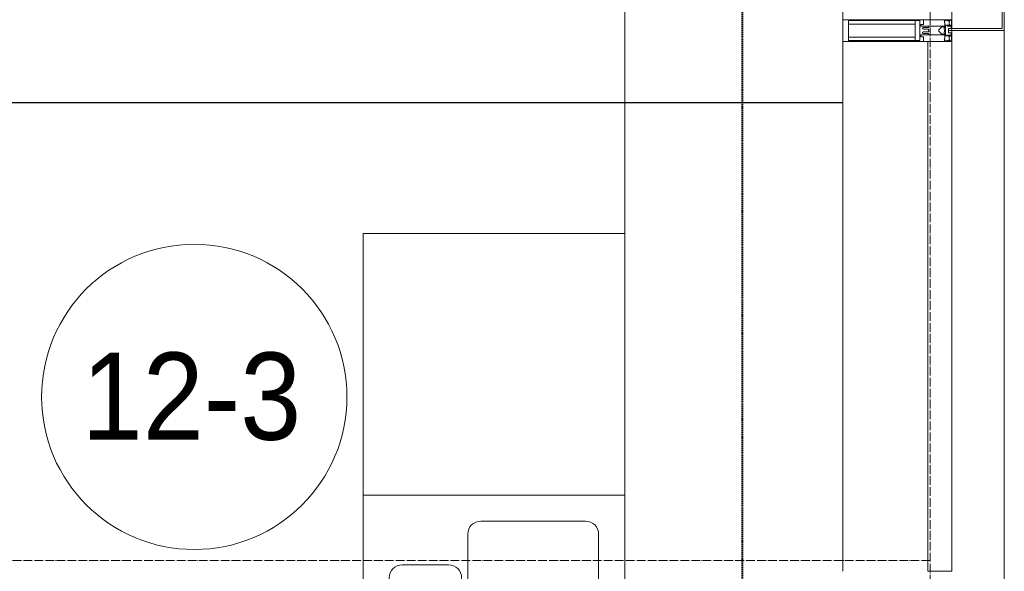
# Model space of a CAD drawing. Header units: millimetres. Extents: x 5617 to 143375, y 7718 to 186221.
# Tile 92 of 106: x 76319 to 78576, y 29975 to 31240. Entities that reach past the tile are written whole.
import ezdxf

# ---------------------------------------------------------------- set-up
doc = ezdxf.new("R2010")
doc.units = ezdxf.units.MM
for name, pattern in [('ADSK_Линия сетки', [25, 20, -2.5, 0, -2.5]), ('Линия сетки', [25, 20, -2.5, 0, -2.5]), ('Штрих_3_1_5_', [4.5, 3, -1.5]), ('Штриховая_ш3 п1_5', [4.5, 3, -1.5])]:
    doc.linetypes.add(name, pattern=pattern)
doc.layers.add('_Разделитель помещений_', color=4, linetype='Штриховая_ш3 п1_5', lineweight=40, true_color=0x00ffff)
for name, color, linetype, lineweight in [('Импосты витража', 7, 'Continuous', 18), ('Колонны', 7, 'Continuous', 18), ('Марки помещений', 7, 'Continuous', 20), ('Мебель', 7, 'Continuous', 18), ('Оси', 7, 'Continuous', 9), ('Панели витража', 7, 'Continuous', 18), ('Перекрытия', 7, 'Continuous', 18), ('Сантехнические приборы', 7, 'Continuous', 18), ('Стены', 7, 'Continuous', 18), ('Стены разрез', 7, 'Continuous', 40), ('Элементы узлов', 7, 'Continuous', 18)]:
    doc.layers.add(name, color=color, linetype=linetype, lineweight=lineweight)
doc.styles.add('Arial_3', font='arial.ttf', dxfattribs={"width": 0.9, "height": 200})

# ---------------------------------------------------------------- blocks, each defined once
blk = doc.blocks.new('MR_Мойка - Кухонная мойка-2638761-МКСС_К4_L08_28_500_')
at = {"layer": 'Сантехнические приборы', "color": 253, "true_color": 0xaaaaaa}
for p, q in [((-300, -50), (-300, 550)), ((-300, 550), (300, 550)), ((-300, -50), (-300, 550)), ((300, 550), (300, -50)), ((-30, 490), (210, 490)), ((-60, 100), (-60, 460)), ((240, 460), (240, 100)), ((-210, 390), (-104, 390)), ((-240, 100), (-240, 360)), ((-74, 360), (-74, 100)), ((-69.8, 48.2), (11.4, 129.4)), ((15.7, 129.4), (35.5, 109.6)), ((35.5, 105.4), (-45.7, 24.2)), ((-104, 70), (-210, 70)), ((210, 70), (0.1, 70)), ((-79, 39), (-69.8, 48.2)), ((-136.7, 6.7), (-122.6, 33.3)), ((-45.7, 24.2), (-55, 14.9)), ((2.7, 6.7), (-11.4, 33.3))]:
    blk.add_line(p, q, dxfattribs=at)
for centre, radius, start, end in [((-30, 460), 30, 90, 180), ((210, 460), 30, 0, 90), ((-210, 360), 30, 90, 180), ((-104, 360), 30, 0, 90), ((10, 170), 20, 0, 180), ((10, 170), 20, 180, 0), ((-157, 130), 20, 0, 180), ((-157, 130), 20, 180, 0), ((13.5, 127.3), 3, 45, 135), ((13.5, 127.3), 3, 45, 135), ((-210, 100), 30, 180, 270), ((-104, 100), 30, 270, 0), ((-30, 100), 30, 180, 241.4489), ((33.3, 107.5), 3, 315, 45), ((33.3, 107.5), 3, 315, 45), ((210, 100), 30, 270, 0), ((-171.5, 230.2), 208.5, 299.1823, 313.4054), ((-21.7, 72.3), 9.19, 315, 135), ((136.3, -77.5), 208.5, 136.5946, 150.8177), ((-129.7, 20), 15, 0, 180), ((-67, 26.9), 17, 135, 315), ((-4.3, 20), 15, 0, 180), ((-129.7, 20), 15, 180, 0), ((-4.3, 20), 15, 180, 0)]:
    blk.add_arc(centre, radius, start, end, dxfattribs=at)
blk = doc.blocks.new('MR_Зона обслуживания - MR_Зона обслуживания-2638763-МКСС_К4_L08_28_500_')
at = {"layer": 'Мебель', "lineweight": 9}
for p, q in [((300, 600), (-300, 600)), ((-300, 600), (-300, 0)), ((300, 0), (300, 600)), ((-300, 0), (300, 0))]:
    blk.add_line(p, q, dxfattribs=at)
blk = doc.blocks.new('135_SLK_K4_AR_rvt-1-МКСС_К4_L08_28_500_')
at = {"layer": '_Разделитель помещений_', "color": 131, "linetype": 'Штрих_3_1_5_', "true_color": 0xaaffff}
blk.add_line((136319.8, 28600), (136319.8, 32553), dxfattribs=at)
at = {"layer": 'Перекрытия', "color": 253, "true_color": 0xaaaaaa}
blk.add_line((136050, 30750), (136050, 32400), dxfattribs=at)
at = {"layer": 'Стены', "color": 253, "true_color": 0xaaaaaa}
for p, q in [((133950.4, 31050.4), (136550, 31050.4)), ((136550, 31049.6), (133951.2, 31049.6)), ((136550, 31050.4), (136050, 31050.4)), ((136050, 31049.6), (136550, 31049.6)), ((136550, 31050.4), (136550, 31049.6))]:
    blk.add_line(p, q, dxfattribs=at)
at = {"layer": 'Мебель', "color": 253, "lineweight": 18, "true_color": 0xaaaaaa}
blk.add_blockref('MR_Зона обслуживания - MR_Зона обслуживания-2638763-МКСС_К4_L08_28_500_', (135750, 30150), dxfattribs=at)
at = {"layer": 'Сантехнические приборы', "color": 253, "lineweight": 18, "true_color": 0xaaaaaa}
blk.add_blockref('MR_Мойка - Кухонная мойка-2638761-МКСС_К4_L08_28_500_', (135750, 29600), dxfattribs=at)
blk = doc.blocks.new('A_OGR_PAN_Отлив - A_OGR_PAN_Отлив-6070778-МКСС_К4_L08_28_500_')
at = {"layer": 'Колонны', "color": 253, "lineweight": 5, "true_color": 0xaaaaaa}
blk.add_line((632.5, 120), (-632.5, 120), dxfattribs=at)
blk = doc.blocks.new('A_SLK_PAN_Type1 - Прямой тип панели-6537238-МКСС_К4_L08_28_500_')
at = {"layer": 'Колонны', "lineweight": 5}
for p, q in [((-185, 120), (185, 120)), ((-185, 0), (-185, 120)), ((-180, 115), (-180, 0)), ((180, 115), (-180, 115)), ((180, 0), (180, 115)), ((185, 120), (185, 0)), ((-180, 0), (-185, 0)), ((185, 0), (180, 0))]:
    blk.add_line(p, q, dxfattribs=at)
blk = doc.blocks.new('Rectangular Mullion - R_StandardFrame_50Wx250H-5804033-МКСС_К4_L08_28_500_')
at = {"layer": 'Импосты витража', "color": 253, "lineweight": 5, "true_color": 0xaaaaaa}
blk.add_line((136800, 20340), (136800, 20660), dxfattribs=at)
blk = doc.blocks.new('System Panel - A_PAN_Glass-5804312-МКСС_К4_L08_28_500_')
at = {"layer": 'Панели витража', "color": 253, "lineweight": 5, "true_color": 0xaaaaaa}
for p, q in [((607.5, 0), (-607.5, 0)), ((-607.5, 0), (-607.5, -55)), ((607.5, -55), (607.5, 0)), ((-607.5, -55), (607.5, -55))]:
    blk.add_line(p, q, dxfattribs=at)
blk = doc.blocks.new('Rectangular Mullion - R_StandardFrame_50Wx250H-V76-МКСС_К4_L08_28_500_')
at = {"layer": 'Импосты витража', "color": 253, "lineweight": 5, "true_color": 0xaaaaaa}
blk.add_line((136550, 19075), (136550, 20290), dxfattribs=at)
blk = doc.blocks.new('Rectangular Mullion - 50Wx250H-2623690-МКСС_К4_L08_28_500_')
at = {"layer": 'Элементы узлов', "color": 253, "lineweight": 5, "true_color": 0xaaaaaa}
for p, q in [((-25, 65.2), (-25, 250)), ((-25, 250), (0, 250)), ((25, 250), (0, 250)), ((25, 65.2), (25, 250)), ((-23, 237.3), (0, 237.3)), ((-23, 237.3), (-23, 73.6)), ((-14.9, 84), (-14.9, 237.3)), ((23, 237.3), (0, 237.3)), ((14.9, 84), (14.9, 237.3)), ((23, 237.3), (23, 73.6)), ((0, 84), (-23, 84)), ((-0.5, 73.6), (-23, 73.6)), ((-14, 71.3), (-14, 65.2)), ((-10, 71.3), (-14, 71.3)), ((-10, 53), (-10, 71.3)), ((0, 84), (23, 84)), ((0.5, 73.6), (23, 73.6)), ((10, 71.3), (14, 71.3)), ((10, 53), (10, 71.3)), ((14, 71.3), (14, 65.2)), ((-14, 65.2), (-25, 65.2)), ((-8.7, 53), (-10, 53)), ((-10, 53), (-10, 17)), ((-8.7, 53), (-7, 54.7)), ((-7, 65.2), (-5.9, 67.3)), ((-7, 65.2), (-7, 54.7)), ((-4.1, 67.3), (-5.9, 67.3)), ((-4.1, 67.3), (-2.9, 65.1)), ((-2.9, 65.1), (-2.9, 54.6)), ((-1.3, 53), (-2.9, 54.6)), ((0, 53), (-1.3, 53)), ((0, 53), (1.3, 53)), ((1.3, 53), (2.9, 54.6)), ((4.1, 67.3), (2.9, 65.1)), ((2.9, 65.1), (2.9, 54.6)), ((4.1, 67.3), (5.9, 67.3)), ((7, 65.2), (5.9, 67.3)), ((7, 65.2), (7, 54.7)), ((8.7, 53), (7, 54.7)), ((8.7, 53), (10, 53)), ((10, 53), (10, 17)), ((14, 65.2), (25, 65.2)), ((-8.5, 23), (-1.5, 30)), ((-8.5, 18.5), (-8.5, 23)), ((-1.5, 30), (0, 30)), ((1.5, 30), (0, 30)), ((8.5, 23), (1.5, 30)), ((8.5, 18.5), (8.5, 23)), ((-23.8, 14.6), (-25, 14.2)), ((-25, 0), (-25, 14.2)), ((-22.3, 17), (-23.8, 17)), ((-23.8, 17), (-23.8, 14.6)), ((-22.5, 10.6), (-23.8, 14.6)), ((-22.5, 10.6), (-23.7, 9.9)), ((-23.7, 1.3), (-23.7, 9.9)), ((-23.7, 1.3), (-11.8, 1.3)), ((-23.2, 10.2), (-22.5, 8)), ((-22.5, 8), (-22.5, 4.5)), ((-21.3, 4.5), (-22.5, 4.5)), ((-22.3, 17), (-22.3, 16)), ((-22.3, 16), (-21.3, 16)), ((-19, 17.6), (-21.3, 16)), ((-21.3, 4.5), (-21.3, 6.5)), ((-21.3, 6.5), (-14.2, 6.5)), ((-18.4, 16.6), (-19, 17.6)), ((-7.4, 16.6), (-18.4, 16.6)), ((-14.2, 6.5), (-14.2, 4.5)), ((-13.2, 4.5), (-14.2, 4.5)), ((-13.2, 4.5), (-12.2, 7.2)), ((-12.7, 7.6), (-11.3, 11.4)), ((-12.7, 7.6), (-11.8, 6.9)), ((-12.2, 9), (-12.2, 14.8)), ((-12.2, 14.8), (0, 14.8)), ((-11.8, 1.3), (-11.8, 6.9)), ((-10.5, 11.2), (-11.3, 11.4)), ((-10.5, 1.5), (-10.5, 11.2)), ((-4.8, 1.5), (-10.5, 1.5)), ((-10, 17), (-7.5, 17)), ((-7.5, 18.5), (-8.5, 18.5)), ((-7.5, 17), (-7.5, 18.5)), ((-7.4, 18), (-7.4, 16.6)), ((-2.6, 18), (-7.4, 18)), ((0, 8), (-4.8, 8)), ((-4.8, 1.5), (-4.8, 8)), ((-2.6, 18), (-2.6, 16.8)), ((-2.6, 16.8), (0, 16.8)), ((2.6, 16.8), (0, 16.8)), ((0, 14.8), (0, 16.8)), ((0, 14.8), (0, 16.8)), ((12.2, 14.8), (0, 14.8)), ((0, 0), (0, 8)), ((0, 8), (4.8, 8)), ((0, 0), (0, 8)), ((2.6, 18), (2.6, 16.8)), ((2.6, 18), (7.4, 18)), ((4.8, 1.5), (4.8, 8)), ((4.8, 1.5), (10.5, 1.5)), ((7.4, 18), (7.4, 16.6)), ((7.4, 16.6), (18.4, 16.6)), ((7.5, 18.5), (8.5, 18.5)), ((7.5, 17), (7.5, 18.5)), ((10, 17), (7.5, 17)), ((10.5, 11.2), (11.3, 11.4)), ((10.5, 1.5), (10.5, 11.2)), ((12.7, 7.6), (11.3, 11.4)), ((12.7, 7.6), (11.8, 6.9)), ((11.8, 1.3), (11.8, 6.9)), ((23.7, 1.3), (11.8, 1.3)), ((12.2, 9), (12.2, 14.8)), ((13.2, 4.5), (12.2, 7.2)), ((13.2, 4.5), (14.2, 4.5)), ((21.3, 6.5), (14.2, 6.5)), ((14.2, 6.5), (14.2, 4.5)), ((18.4, 16.6), (19, 17.6)), ((19, 17.6), (21.3, 16)), ((22.3, 16), (21.3, 16)), ((21.3, 4.5), (21.3, 6.5)), ((21.3, 4.5), (22.5, 4.5)), ((22.3, 17), (22.3, 16)), ((22.3, 17), (23.8, 17)), ((22.5, 10.6), (23.8, 14.6)), ((22.5, 10.6), (23.7, 9.9)), ((23.2, 10.2), (22.5, 8)), ((22.5, 8), (22.5, 4.5)), ((23.7, 1.3), (23.7, 9.9)), ((23.8, 17), (23.8, 14.6)), ((23.8, 14.6), (25, 14.2)), ((25, 0), (25, 14.2)), ((-25, 0), (0, 0)), ((25, 0), (0, 0))]:
    blk.add_line(p, q, dxfattribs=at)
for centre, start, end in [((-0.5, 73.1), 360, 90), ((0.5, 73.1), 90, 180)]:
    blk.add_arc(centre, 0.5, start, end, dxfattribs=at)
blk = doc.blocks.new('Rectangular Mullion - R_StandardFrame_50Wx250H-5802904-МКСС_К4_L08_28_500_')
at = {"layer": 'Импосты витража', "color": 253, "lineweight": 5, "true_color": 0xaaaaaa}
for p, q in [((-25, 0), (-25, 250)), ((-25, 250), (25, 250)), ((25, 250), (25, 0)), ((-5, 0), (-25, 0)), ((25, 0), (0, 0))]:
    blk.add_line(p, q, dxfattribs=at)
blk = doc.blocks.new('135_SLK_K4_AR_FCD_rvt-1-МКСС_К4_L08_28_500_')
at = {"layer": 'Стены разрез', "color": 253, "lineweight": 9, "true_color": 0xaaaaaa}
for p, q in [((136550, 31560), (136550, 31240)), ((136750, 31240), (136750, 31560)), ((136550, 31240), (136750, 31240))]:
    blk.add_line(p, q, dxfattribs=at)
at = {"layer": 'Импосты витража', "color": 253, "lineweight": 5, "true_color": 0xaaaaaa}
for name in ['Rectangular Mullion - R_StandardFrame_50Wx250H-5804033-МКСС_К4_L08_28_500_', 'Rectangular Mullion - R_StandardFrame_50Wx250H-V76-МКСС_К4_L08_28_500_']:
    blk.add_blockref(name, (0, 10900), dxfattribs=at)
at = {"layer": 'Импосты витража', "color": 253, "lineweight": 5, "true_color": 0xaaaaaa, "extrusion": (0, 0, -1), "rotation": 270}
for name in ['Rectangular Mullion - 50Wx250H-2623690-МКСС_К4_L08_28_500_', 'Rectangular Mullion - R_StandardFrame_50Wx250H-5802904-МКСС_К4_L08_28_500_']:
    blk.add_blockref(name, (-136800, 31215), dxfattribs=at)
at = {"layer": 'Колонны', "color": 253, "lineweight": 5, "true_color": 0xaaaaaa}
for name, p, rotation in [('A_SLK_PAN_Type1 - Прямой тип панели-6537238-МКСС_К4_L08_28_500_', (136800, 31400), 269.9999999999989), ('A_OGR_PAN_Отлив - A_OGR_PAN_Отлив-6070778-МКСС_К4_L08_28_500_', (136800, 30582.5), 269.9999999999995)]:
    blk.add_blockref(name, p, dxfattribs=dict(at, rotation=rotation))
at = {"layer": 'Панели витража', "color": 253, "lineweight": 5, "true_color": 0xaaaaaa, "rotation": 270}
blk.add_blockref('System Panel - A_PAN_Glass-5804312-МКСС_К4_L08_28_500_', (136800, 30582.5), dxfattribs=at)
blk = doc.blocks.new('050_Марка_Помещение - Номер-620969-МКСС_К4_L08_28_500_')
at = {"layer": 'Марки помещений'}
blk.add_circle((0, 0), 3.5, dxfattribs=at)

msp = doc.modelspace()

# ---------------------------------------------------------------- linework, layer by layer
at = {"layer": 'Оси', "linetype": 'Линия сетки'}
msp.add_line((78406.2, 12025.7), (78406.2, 33150), dxfattribs=at)
at = {"layer": 'Оси', "linetype": 'ADSK_Линия сетки'}
msp.add_line((78406.2, 30000), (27414.7, 30000), dxfattribs=at)

# ---------------------------------------------------------------- block references
at = {"lineweight": 5}
for name in ['135_SLK_K4_AR_FCD_rvt-1-МКСС_К4_L08_28_500_', '135_SLK_K4_AR_rvt-1-МКСС_К4_L08_28_500_']:
    msp.add_blockref(name, (-58343.8, 0), dxfattribs=at)
at = {"layer": 'Марки помещений', "xscale": 99.99999999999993, "yscale": 99.99999999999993, "zscale": 99.99999999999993}
msp.add_blockref('050_Марка_Помещение - Номер-620969-МКСС_К4_L08_28_500_', (76719.3, 30375), dxfattribs=at)

# ---------------------------------------------------------------- texts
at = {"layer": 'Марки помещений', "lineweight": 9, "insert": (76461.2, 30476.7), "char_height": 200, "width": 620.506, "attachment_point": 1, "style": 'Arial_3'}
msp.add_mtext('12-3', dxfattribs=at)

doc.saveas('drawing.dxf')
